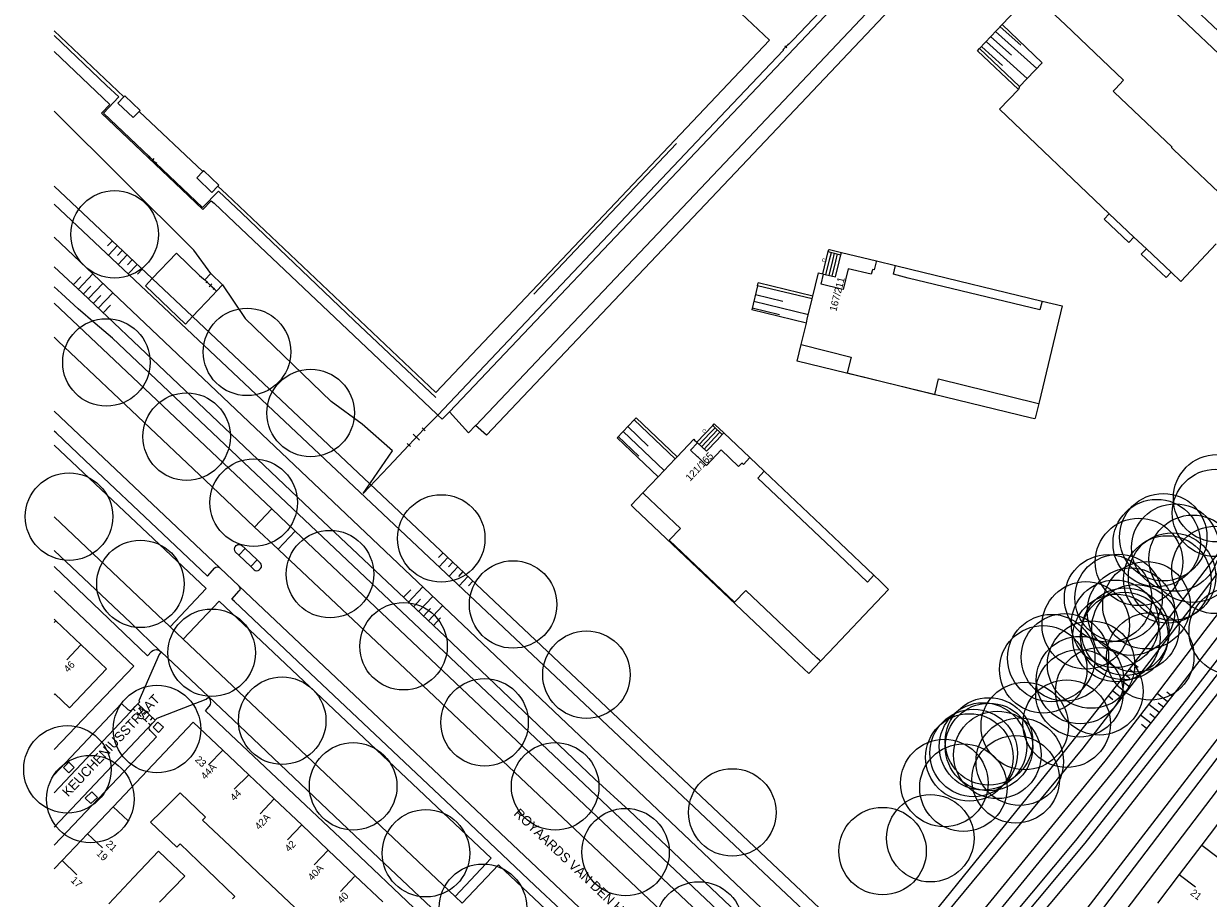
# Model space of a CAD drawing. Header units: metres. Extents: x 134994 to 136506, y 457393 to 459006.
# Tile 2 of 171: x 134996 to 135169, y 457484 to 457612. Entities that reach past the tile are written whole.
import ezdxf
from ezdxf.enums import TextEntityAlignment as Align

# ---------------------------------------------------------------- set-up
doc = ezdxf.new("R2010")
doc.units = ezdxf.units.M
for name, color, linetype, lineweight in [('B-WE-GR-BOOM-S', 250, 'Continuous', 13), ('B-WE-GW_TALUDLIJNEN', 251, 'Continuous', 5), ('B-WE-KG_BEBOUWING', 251, 'Continuous', 20), ('B-WE-KG_BEBOUWING TUSSENMUUR', 251, 'Continuous', 5), ('B-WE-KG_HUISNR', 251, 'Continuous', 5), ('B-WE-KG_ONDERGROND_REST', 251, 'Continuous', 5), ('B-WE-KG_STRAATNAAM', 251, 'Continuous', 5)]:
    doc.layers.add(name, color=color, linetype=linetype, lineweight=lineweight)
doc.styles.add('Styledgn000', font='dgn000.shx')

# ---------------------------------------------------------------- blocks, each defined once
blk = doc.blocks.new('SGR-BOOM_02')
blk.add_circle((0, 0), 6.4)

msp = doc.modelspace()

# ---------------------------------------------------------------- linework, layer by layer
at = {"layer": 'B-WE-GW_TALUDLIJNEN'}
for p, q in [((135137.76, 457611.21), (135143.78, 457605.79)), ((135138.44, 457611.93), (135141.45, 457609.23)), ((135136.41, 457609.72), (135142.4, 457604.34)), ((135137.08, 457610.47), (135140.11, 457607.75)), ((135135.74, 457608.98), (135138.77, 457606.26)), ((135000, 457588.6), (135014.35, 457575.07)), ((135008.51, 457580.57), (135007.82, 457579.84)), ((135009.24, 457579.89), (135007.92, 457578.49)), ((135009.96, 457579.2), (135009.28, 457578.47)), ((135010.69, 457578.52), (135009.37, 457577.12)), ((135011.42, 457577.83), (135010.73, 457577.1)), ((135012.15, 457577.14), (135010.83, 457575.74)), ((135012.87, 457576.46), (135012.19, 457575.73)), ((135002.81, 457574.18), (135003.89, 457575.33)), ((135003.56, 457573.52), (135005.66, 457575.74)), ((135014.35, 457575.07), (135020.24, 457569.51)), ((135004.26, 457572.8), (135005.35, 457573.95)), ((135005.01, 457572.14), (135007.11, 457574.36)), ((135006.44, 457570.74), (135008.56, 457572.98)), ((135005.71, 457571.43), (135006.8, 457572.58)), ((135007.16, 457570.05), (135008.25, 457571.2)), ((135102.38, 457571.75), (135110.38, 457569.82)), ((135102.61, 457572.73), (135106.61, 457571.76)), ((135102.14, 457570.78), (135106.14, 457569.82)), ((135083.24, 457552.68), (135089.24, 457546.98)), ((135083.93, 457553.4), (135086.93, 457550.55)), ((135082.55, 457551.95), (135085.55, 457549.1)), ((135056.9, 457534.92), (135056.25, 457534.24)), ((135057.62, 457534.24), (135056.33, 457532.87)), ((135058.35, 457533.55), (135057.71, 457532.87)), ((135059.08, 457532.86), (135057.79, 457531.5)), ((135059.81, 457532.18), (135059.16, 457531.49)), ((135060.53, 457531.49), (135059.24, 457530.12)), ((135051.13, 457528.42), (135052.17, 457529.52)), ((135051.86, 457527.73), (135053.94, 457529.94)), ((135061.26, 457530.8), (135060.62, 457530.12)), ((135052.58, 457527.05), (135053.62, 457528.15)), ((135053.31, 457526.36), (135055.39, 457528.56)), ((135054.04, 457525.67), (135055.08, 457526.78)), ((135054.77, 457524.99), (135056.84, 457527.19)), ((135055.49, 457524.3), (135056.53, 457525.41)), ((135157.34, 457517.92), (135158.68, 457516.88)), ((135157.95, 457518.71), (135158.63, 457518.18)), ((135155.49, 457515.56), (135156.17, 457515.03)), ((135156.11, 457516.34), (135157.46, 457515.29)), ((135156.72, 457517.13), (135157.4, 457516.61)), ((135154.27, 457513.98), (135154.94, 457513.45)), ((135154.88, 457514.77), (135156.23, 457513.71)), ((135162.94, 457513.14), (135161.43, 457514.33)), ((135163.56, 457513.93), (135162.81, 457514.52)), ((135161.71, 457511.57), (135160.21, 457512.74)), ((135162.32, 457512.36), (135161.57, 457512.94)), ((135160.48, 457509.99), (135158.99, 457511.16)), ((135161.09, 457510.78), (135160.34, 457511.37)), ((135159.86, 457509.21), (135159.11, 457509.79))]:
    msp.add_line(p, q, dxfattribs=at)
at = {"layer": 'B-WE-GW_TALUDLIJNEN', "flags": 128}
for points in [[(135216.11, 457584.49), (135216.68, 457584.1), (135186.15, 457543.39), (135164.76, 457515.47), (135159.86, 457509.21), (135155.58, 457503.64), (135135.07, 457478.62), (135121.35, 457461.97)], [(135020.24, 457569.51), (135120.65, 457474.78), (135120.9, 457474.56), (135121.2, 457474.41), (135121.52, 457474.33), (135121.86, 457474.33), (135122.18, 457474.41), (135122.48, 457474.57), (135122.72, 457474.78), (135146.74, 457504.45), (135156.37, 457516.65), (135163.26, 457525.58), (135175.79, 457542.01), (135191.67, 457562.96), (135200.96, 457575.19), (135204.13, 457579.44)]]:
    msp.add_lwpolyline(points, dxfattribs=at)
at = {"layer": 'B-WE-KG_BEBOUWING', "flags": 128}
for points in [[(135173.77, 457608.12), (135162.79, 457618.52), (135155.51, 457625.42), (135154.84, 457624.72), (135154.83, 457624.73), (135154.17, 457624.02), (135153.87, 457623.69), (135154.1, 457623.47), (135153.98, 457623.34), (135155.39, 457622.01), (135155.65, 457621.76), (135155.76, 457621.88), (135155.8, 457621.85), (135172.29, 457606.21)], [(135143.02, 457616.8), (135138.72, 457612.23), (135144.6, 457606.65), (135141.28, 457603.17), (135141.1, 457602.75), (135138.33, 457599.88), (135154.4, 457584.53), (135157.99, 457581.14), (135159.83, 457579.41), (135163.44, 457575.99), (135164.86, 457574.66), (135170.05, 457580.15)], [(135172.36, 457585.86), (135163.82, 457593.97), (135163.53, 457594.24), (135163.6, 457594.31), (135155.13, 457602.36), (135154.98, 457602.49), (135155.33, 457602.86), (135156.5, 457604.12), (135152.3, 457608.09), (135147.95, 457612.23), (135143.59, 457616.35)], [(135120.33, 457577.67), (135123.12, 457576.98), (135125.31, 457576.44), (135144.56, 457571.78), (135147.53, 457571.06), (135144.12, 457556.97), (135144.08, 457556.8), (135143.56, 457554.65), (135143.53, 457554.54), (135143.04, 457554.66), (135108.71, 457562.97), (135109.3, 457565.4), (135110.07, 457568.55), (135110.21, 457569.13), (135110.92, 457572.09), (135111.02, 457572.5), (135111.79, 457575.7), (135111.85, 457575.91), (135112.47, 457575.75), (135112.59, 457575.72), (135114.33, 457575.3), (135114.86, 457577.5), (135115.11, 457578.54), (135115.19, 457578.87), (135120.33, 457577.67), (135120.29, 457577.52), (135120, 457576.33), (135119.74, 457576.38), (135119.73, 457576.33), (135119.57, 457575.69), (135116.18, 457576.51), (135115.46, 457573.48), (135115.21, 457573.53), (135112.23, 457574.23), (135112.59, 457575.72)], [(135144.56, 457571.78), (135144.25, 457570.49), (135124.99, 457575.15), (135122.8, 457575.7), (135123.12, 457576.98)], [(135119.95, 457531.65), (135119.01, 457530.66), (135114.78, 457534.71), (135102.99, 457545.88), (135103.92, 457546.87), (135115, 457536.35), (135119.95, 457531.65), (135120.89, 457530.77), (135122.11, 457529.58), (135118.55, 457525.83), (135113.35, 457520.34), (135112.14, 457519.07), (135111.99, 457519.21), (135111.59, 457519.58), (135101.19, 457529.43), (135099.57, 457527.72), (135090, 457536.78), (135091.64, 457538.5), (135086.29, 457543.57), (135086.14, 457543.72), (135088.37, 457546.07), (135090.86, 457548.69), (135091.15, 457549), (135093.58, 457551.56), (135093.71, 457551.44), (135094.05, 457551.11), (135094.12, 457551.04), (135095.44, 457549.8), (135097, 457551.44), (135097.76, 457552.25), (135097.98, 457552.49), (135101.81, 457548.87), (135100.87, 457547.88), (135100.65, 457548.08), (135100.61, 457548.03), (135100.15, 457547.56), (135097.61, 457549.99), (135095.47, 457547.72), (135094.27, 457548.86), (135094.14, 457548.98), (135093.1, 457549.96), (135094.12, 457551.04)], [(135103.92, 457546.87), (135101.81, 457548.87)], [(135086.14, 457543.72), (135084.41, 457541.89), (135084.9, 457541.43), (135107.11, 457520.4), (135108.26, 457519.31), (135110.42, 457517.26), (135112.14, 457519.07)], [(135000, 457525.2), (135000.23, 457524.98), (135003.93, 457521.48), (135007.64, 457517.97), (135002.26, 457512.24), (135000.11, 457514.29), (135000, 457514.17)], [(135000, 457488.66), (135001.15, 457489.88), (135004.87, 457493.83), (135008.63, 457497.78), (135020.35, 457510.13), (135024.66, 457506.05), (135028.46, 457502.46), (135032.18, 457498.93), (135036.22, 457495.1), (135040.1, 457491.43), (135044.06, 457487.68), (135048.1, 457483.85)], [(135037.55, 457480.81), (135033.57, 457484.59), (135029.76, 457488.21), (135025.71, 457492.05), (135021.72, 457495.83), (135022.15, 457496.25), (135018.42, 457499.79), (135015.66, 457497.01), (135014.11, 457495.52), (135017.94, 457491.83), (135018.44, 457492.32), (135022.39, 457488.52), (135026.42, 457484.64), (135026.08, 457484.28)], [(135171.31, 457496.62), (135167.93, 457492.18), (135164.64, 457487.86), (135161.44, 457483.66)], [(135015.41, 457483.81), (135019.11, 457487.63), (135016.32, 457490.24), (135015.24, 457491.25), (135011.67, 457487.45), (135008.01, 457483.57)]]:
    msp.add_lwpolyline(points, dxfattribs=at)
for points in [[(135010.34, 457601.8), (135010.2, 457601.65), (135009.33, 457600.74), (135011.55, 457598.62), (135012.43, 457599.54), (135012.57, 457599.69)], [(135021.86, 457590.87), (135021.73, 457590.73), (135020.85, 457589.8), (135023.07, 457587.68), (135023.96, 457588.61), (135024.09, 457588.75)]]:
    msp.add_lwpolyline(points, close=True, dxfattribs=at)
at = {"layer": 'B-WE-KG_BEBOUWING'}
msp.add_lwpolyline([(135109.3, 457565.4), (135116.63, 457563.59), (135116.06, 457561.29), (135128.85, 457558.12), (135129.42, 457560.42), (135143.87, 457556.84), (135144.08, 457556.8)], dxfattribs=at)
at = {"layer": 'B-WE-KG_BEBOUWING TUSSENMUUR'}
for p, q in [((135000.23, 457524.98), (135000, 457524.74)), ((135003.91, 457521.45), (135001.86, 457519.26)), ((135024.66, 457506.05), (135022.59, 457503.88)), ((135028.46, 457502.46), (135026.31, 457500.36)), ((135032.18, 457498.93), (135030.12, 457496.75)), ((135008.63, 457497.78), (135010.81, 457495.71)), ((135036.22, 457495.1), (135034.16, 457492.93)), ((135004.87, 457493.83), (135007.05, 457491.77)), ((135040.1, 457491.43), (135038.04, 457489.25)), ((135167.96, 457492.16), (135170.35, 457490.34)), ((135001.15, 457489.88), (135003.33, 457487.82)), ((135164.64, 457487.86), (135167.03, 457486.04)), ((135043.94, 457487.56), (135041.88, 457485.38))]:
    msp.add_line(p, q, dxfattribs=at)
at = {"layer": 'B-WE-KG_ONDERGROND_REST'}
for p, q in [((135032.11, 457678.71), (135104.66, 457609.94)), ((135130.97, 457634.15), (135108.15, 457610.02)), ((135135.41, 457608.72), (135138.72, 457612.23)), ((135106.69, 457608.57), (135107.41, 457609.35)), ((135106.69, 457608.57), (135107.41, 457609.35)), ((135107.49, 457609.28), (135107.34, 457609.42)), ((135107.48, 457609.32), (135108.15, 457610.02)), ((135106.77, 457608.5), (135106.62, 457608.64)), ((135107.21, 457608.82), (135106.9, 457609.1)), ((135000, 457599.57), (135020.42, 457579.21)), ((135013.92, 457592.9), (135007.21, 457599.27)), ((135070.19, 457572.77), (135091.09, 457594.84)), ((135014, 457592.99), (135013.81, 457592.79)), ((135014.91, 457591.96), (135013.9, 457592.89)), ((135013.92, 457592.9), (135014.89, 457591.97)), ((135014.59, 457592.62), (135014.22, 457592.22)), ((135015, 457592.05), (135014.81, 457591.85)), ((135027.46, 457584.64), (135043.91, 457568.95)), ((135017.88, 457578.79), (135014.35, 457575.07)), ((135022.91, 457575.81), (135020.42, 457579.21)), ((135112.47, 457575.75), (135113.26, 457579.01)), ((135113.26, 457579.01), (135113.34, 457579.33)), ((135113.34, 457579.33), (135113.46, 457579.3)), ((135113.47, 457577.83), (135113.73, 457578.89)), ((135113.93, 457577.72), (135114.19, 457578.78)), ((135114.4, 457577.61), (135114.65, 457578.67)), ((135112.93, 457575.64), (135113.47, 457577.83)), ((135113.4, 457575.52), (135113.93, 457577.72)), ((135113.86, 457575.41), (135114.4, 457577.61)), ((135021.83, 457575.04), (135022.02, 457574.88)), ((135022.02, 457574.88), (135023.75, 457573.22)), ((135022.25, 457574.46), (135022.44, 457574.67)), ((135022.35, 457574.57), (135023.38, 457573.57)), ((135022.66, 457573.86), (135023.06, 457574.28)), ((135023.28, 457573.47), (135023.48, 457573.67)), ((135024.65, 457574.16), (135027.96, 457569.23)), ((135102.92, 457574.02), (135102.07, 457570.48)), ((135102.92, 457574.02), (135103.02, 457574.43)), ((135110.92, 457572.09), (135102.92, 457574.02)), ((135111.02, 457572.5), (135103.02, 457574.43)), ((135031.84, 457541.35), (135000, 457571.48)), ((135027.96, 457569.23), (135040.51, 457557.1)), ((135043.91, 457568.95), (135055.86, 457557.65)), ((135002.72, 457553.08), (135000, 457555.65)), ((135084.86, 457554.38), (135082.37, 457551.76)), ((135084.86, 457554.38), (135085.15, 457554.7)), ((135090.86, 457548.69), (135084.86, 457554.38)), ((135091.15, 457549), (135085.15, 457554.7)), ((135097.98, 457552.49), (135096.66, 457553.73)), ((135024.22, 457532.75), (135002.72, 457553.08)), ((135054.07, 457553.02), (135051.89, 457550.71)), ((135054.07, 457553.02), (135051.89, 457550.71)), ((135052.52, 457552.3), (135053.44, 457551.43)), ((135053.84, 457553.24), (135054.3, 457552.8)), ((135094.05, 457551.11), (135096.37, 457553.56)), ((135094.4, 457550.78), (135095.95, 457552.43)), ((135094.75, 457550.45), (135096.3, 457552.1)), ((135095.95, 457552.43), (135096.72, 457553.24)), ((135096.3, 457552.1), (135097.07, 457552.91)), ((135096.65, 457551.77), (135097.41, 457552.58)), ((135051.66, 457550.92), (135052.12, 457550.49)), ((135088.37, 457546.07), (135082.37, 457551.76)), ((135095.1, 457550.12), (135096.65, 457551.77)), ((135016.98, 457524.11), (135000, 457540.18)), ((135031.84, 457541.35), (135029.33, 457538.7)), ((135035.27, 457538.1), (135031.84, 457541.35)), ((135029.33, 457538.7), (135032.78, 457535.46)), ((135035.27, 457538.1), (135032.78, 457535.46)), ((135026.53, 457535.03), (135027, 457534.59)), ((135027.92, 457535.55), (135027, 457534.59)), ((135027.92, 457535.55), (135027.46, 457535.98)), ((135029.68, 457533.89), (135027.92, 457535.55)), ((135027, 457534.59), (135028.78, 457532.92)), ((135028.78, 457532.92), (135029.68, 457533.89)), ((135028.78, 457532.92), (135029.24, 457532.46)), ((135027.05, 457530.06), (135024.22, 457532.75)), ((135089.45, 457471.11), (135027.05, 457530.06)), ((135018.88, 457522.31), (135016.98, 457524.11)), ((135058.7, 457484.61), (135018.88, 457522.31)), ((135015.48, 457520.57), (135015.63, 457520.42)), ((135015.63, 457520.42), (135022.61, 457513.84)), ((135011.52, 457512.04), (135011.84, 457512.43)), ((135011.55, 457512.09), (135011.87, 457511.79)), ((135012.24, 457512.82), (135014.79, 457510.42)), ((135012.66, 457512.42), (135012.32, 457512.05)), ((135012.08, 457511.59), (135012.72, 457510.99)), ((135013.09, 457512.02), (135012.4, 457511.29)), ((135012.93, 457510.79), (135013.57, 457510.19)), ((135013.51, 457511.62), (135013.17, 457511.26)), ((135013.94, 457511.22), (135013.25, 457510.49)), ((135014.36, 457510.82), (135014.02, 457510.46)), ((135014.4, 457509.99), (135015.07, 457510.72)), ((135013.78, 457509.99), (135014.1, 457509.69)), ((135014.03, 457509.62), (135014.4, 457509.99)), ((135059.72, 457483.65), (135058.7, 457484.61))]:
    msp.add_line(p, q, dxfattribs=at)
at = {"layer": 'B-WE-KG_ONDERGROND_REST', "flags": 128}
for points in [[(135154.12, 457648.17), (135153.58, 457648.67), (135152.62, 457649.61), (135141.58, 457637.96), (135116.27, 457611.19), (135099, 457592.95), (135061.69, 457553.58), (135061.67, 457553.56)], [(135154.12, 457648.17), (135143.12, 457636.52), (135100.59, 457591.54), (135063.27, 457552.15), (135061.67, 457553.56)], [(135131.68, 457633.49), (135057.83, 457555.58)], [(135000, 457611.32), (135001.85, 457609.57), (135010.2, 457601.65)], [(135000, 457610.62), (135007.67, 457603.33), (135009.45, 457601.67), (135007.21, 457599.27)], [(135023.96, 457588.61), (135025.25, 457587.39), (135055.83, 457558.4), (135076.91, 457580.65), (135104.66, 457609.94)], [(135000, 457608.3), (135008.16, 457600.56), (135006.92, 457599.27), (135019.63, 457587.19), (135021.73, 457585.19), (135022.95, 457586.47), (135023.39, 457586.09), (135026.4, 457583.26), (135043.83, 457566.73), (135055.98, 457555.23), (135056.12, 457555.09)], [(135056.12, 457555.09), (135098.33, 457599.66), (135106.71, 457608.5)], [(135141.1, 457602.75), (135135.13, 457608.41), (135135.41, 457608.72)], [(135141.28, 457603.17), (135135.41, 457608.72)], [(135012.43, 457599.54), (135021.73, 457590.73)], [(135027.46, 457584.64), (135024.03, 457587.88), (135021.71, 457585.47), (135014.89, 457591.97)], [(135000, 457585.94), (135119.78, 457473.08), (135119.92, 457472.97), (135120.29, 457472.73), (135120.7, 457472.56), (135121.13, 457472.47), (135121.57, 457472.45), (135122, 457472.52), (135122.42, 457472.66), (135122.8, 457472.88), (135123.14, 457473.16), (135150.56, 457506.36), (135167.9, 457528.83), (135200.35, 457571.66), (135205.17, 457578.09), (135205.36, 457578.32)], [(135000, 457581.11), (135117.75, 457469.4), (135118.26, 457469.05), (135118.87, 457468.73), (135119.51, 457468.48), (135120.18, 457468.3), (135120.87, 457468.2), (135121.57, 457468.18), (135122.26, 457468.24), (135122.93, 457468.38), (135123.59, 457468.6), (135124.22, 457468.89), (135124.82, 457469.25), (135125.36, 457469.68), (135125.86, 457470.17), (135153.79, 457504.42), (135161.8, 457514.81), (135168.44, 457523.57), (135177.88, 457535.84), (135215.39, 457585)], [(135154.4, 457584.53), (135153.67, 457583.76)], [(135153.67, 457583.76), (135157.25, 457580.36), (135157.99, 457581.14)], [(135218.69, 457582.68), (135179.76, 457531.61), (135176.75, 457527.78), (135166.72, 457514.78), (135149.45, 457492.81), (135123.94, 457462.31), (135121.9, 457461.45)], [(135017.88, 457578.79), (135021.28, 457575.54), (135021.83, 457575.04)], [(135113.26, 457579.01), (135113.39, 457578.98)], [(135113.39, 457578.98), (135115.11, 457578.54)], [(135113.46, 457579.3), (135115.19, 457578.87)], [(135162.71, 457575.22), (135159.09, 457578.62), (135159.83, 457579.41)], [(135000, 457576.81), (135004.08, 457572.97)], [(135020.24, 457569.51), (135019.22, 457568.42), (135013.34, 457574), (135014.35, 457575.07)], [(135022.91, 457575.81), (135022.02, 457574.88)], [(135024.65, 457574.16), (135022.91, 457575.81)], [(135163.44, 457575.99), (135162.71, 457575.22)], [(135122.74, 457458.42), (135121.05, 457459.95), (135087.29, 457491.86), (135028.64, 457547.34), (135008.55, 457566.37), (135006, 457568.48), (135003.5, 457570.66), (135001.05, 457572.89), (135000, 457573.88)], [(135084.15, 457497.23), (135079.13, 457501.83), (135057.2, 457522.7), (135038.48, 457540.36), (135016.26, 457561.45), (135004.08, 457572.97)], [(135020.24, 457569.51), (135023.22, 457572.65), (135023.75, 457573.22)], [(135023.75, 457573.22), (135024.65, 457574.16)], [(135128.27, 457462.7), (135152.22, 457491.34), (135170.3, 457514.34), (135180.35, 457527.37), (135182.15, 457529.81), (135215.19, 457573.16)], [(135110.07, 457568.55), (135102.07, 457570.48)], [(135132.9, 457459.15), (135218.59, 457570.48)], [(135000, 457566.48), (135000.6, 457565.91), (135011.32, 457555.75), (135023.05, 457544.66), (135029.33, 457538.7)], [(135045.2, 457543.61), (135049.49, 457549.86), (135045.09, 457553.76), (135040.51, 457557.1)], [(135057.83, 457555.58), (135056.78, 457554.47)], [(135057.83, 457555.58), (135060.64, 457552.5)], [(135054.07, 457553.02), (135056.12, 457555.09)], [(135056.12, 457555.09), (135056.78, 457554.47)], [(135096.37, 457553.56), (135096.59, 457553.8), (135096.66, 457553.73)], [(135000.28, 457552.47), (135000, 457552.74)], [(135000.28, 457552.47), (135004.55, 457548.45), (135015.88, 457537.73), (135022.42, 457531.54), (135023.51, 457532.73), (135023.66, 457532.84), (135023.85, 457532.89), (135024.05, 457532.85), (135024.22, 457532.75)], [(135061.67, 457553.56), (135060.64, 457552.5)], [(135096.44, 457553.5), (135096.37, 457553.56)], [(135097.76, 457552.25), (135096.44, 457553.5)], [(135016.98, 457524.11), (135022.22, 457529.69), (135000, 457550.69)], [(135051.89, 457550.71), (135048.93, 457547.52), (135045.2, 457543.61)], [(135208.93, 457551.08), (135135.38, 457454.44), (135137.86, 457452.67)], [(135110.66, 457466.82), (135082.15, 457493.75), (135035.27, 457538.1)], [(135000, 457535.27), (135011.23, 457524.67), (135015.48, 457520.57)], [(135026.52, 457535.88), (135026.39, 457535.7), (135026.35, 457535.49), (135026.38, 457535.27), (135026.48, 457535.08), (135026.53, 457535.03)], [(135026.52, 457535.88), (135026.65, 457535.98), (135026.7, 457536.03), (135026.88, 457536.13), (135027.08, 457536.16), (135027.29, 457536.11), (135027.46, 457535.98)], [(135032.78, 457535.46), (135032.89, 457535.37), (135044.62, 457524.28), (135055.64, 457513.92), (135066.49, 457503.65), (135077.08, 457493.64), (135088.84, 457482.54), (135094.22, 457477.5)], [(135000, 457532.93), (135013.66, 457519.86), (135014.22, 457520.48), (135014.44, 457520.64), (135014.7, 457520.74), (135014.97, 457520.76), (135015.24, 457520.7), (135015.48, 457520.57)], [(135030.06, 457532.5), (135030.15, 457532.6), (135030.21, 457532.66), (135030.31, 457532.84), (135030.34, 457533.06), (135030.29, 457533.27), (135030.17, 457533.44), (135029.68, 457533.89)], [(135029.24, 457532.46), (135029.42, 457532.35), (135029.63, 457532.31), (135029.84, 457532.34), (135030.02, 457532.46), (135030.06, 457532.5)], [(135087.67, 457469.98), (135081.89, 457475.39), (135070.33, 457486.26), (135059.88, 457496.15), (135037.45, 457517.31), (135026.39, 457527.79), (135025.99, 457528.17), (135027.09, 457529.36), (135027.19, 457529.53), (135027.21, 457529.72), (135027.16, 457529.91), (135027.05, 457530.06)], [(135000, 457506.14), (135011.64, 457518.34), (135000, 457529.37)], [(135018.88, 457522.31), (135024.13, 457527.88), (135063.96, 457490.24), (135058.7, 457484.61)], [(135015.63, 457520.42), (135015.36, 457520.07), (135012.4, 457513.26)], [(135171.33, 457518.61), (135168.89, 457515.44), (135150.83, 457492.46), (135126.81, 457463.73), (135127.8, 457462.9), (135128.01, 457462.74), (135128.14, 457462.54)], [(135015.07, 457510.72), (135022.26, 457513.5), (135022.61, 457513.84)], [(135053.61, 457482.05), (135042.71, 457492.39), (135025.78, 457508.33), (135022.12, 457511.83), (135022.69, 457512.43), (135022.74, 457512.49), (135022.86, 457512.75), (135022.92, 457513.04), (135022.89, 457513.33), (135022.79, 457513.6), (135022.61, 457513.84)], [(135022.61, 457513.84), (135027.11, 457509.61), (135043.98, 457493.55), (135055.19, 457482.98)], [(135132.79, 457459.01), (135133.07, 457458.99), (135133.33, 457458.89), (135133.49, 457458.77), (135134.54, 457457.97), (135177.18, 457514)], [(135000, 457502.45), (135009.84, 457512.88), (135010.78, 457512.02), (135010.95, 457511.91), (135011.15, 457511.88), (135011.35, 457511.92), (135011.52, 457512.04)], [(135012.4, 457513.26), (135012.52, 457513.14), (135011.84, 457512.43)], [(135000, 457499.83), (135011.15, 457511.65)], [(135011.15, 457511.65), (135011.52, 457512.04)], [(135000, 457492.13), (135010.22, 457502.91), (135014.98, 457508), (135014.03, 457508.92), (135013.92, 457509.08), (135013.88, 457509.27), (135013.92, 457509.46), (135014.03, 457509.62)], [(135000, 457494.77), (135013.65, 457509.22)], [(135013.65, 457509.22), (135014.03, 457509.62)], [(135014.46, 457509.4), (135015.25, 457508.66), (135015.97, 457509.4), (135015.18, 457510.14), (135014.46, 457509.4)], [(135001.37, 457503.5), (135002.12, 457504.3), (135002.9, 457503.52), (135002.15, 457502.72), (135001.37, 457503.5)], [(135004.52, 457499.04), (135005.34, 457498.24), (135006.32, 457499.13), (135005.5, 457499.93), (135004.52, 457499.04)], [(135084.15, 457497.23), (135107.28, 457475.34), (135121.35, 457461.97)], [(135095.87, 457459.17), (135086.08, 457468.18), (135086.7, 457468.84), (135065, 457489.27), (135059.72, 457483.65)]]:
    msp.add_lwpolyline(points, dxfattribs=at)

# ---------------------------------------------------------------- block references
at = {"layer": 'B-WE-GR-BOOM-S'}
for p in [(135008.84, 457581.54), (135028.22, 457564.34), (135007.64, 457562.8), (135037.52, 457555.4), (135019.38, 457551.94), (135029.18, 457542.28), (135170.18, 457542.92), (135170.02, 457540.77), (135002.17, 457540.23), (135056.64, 457537.04), (135162.3, 457537.22), (135161.35, 457536.36), (135164.06, 457535.7), (135158.75, 457533.6), (135166.61, 457534.06), (135040.36, 457531.82), (135169.94, 457532.44), (135012.62, 457530.39), (135162.89, 457531.04), (135163.6, 457531.46), (135154.23, 457528.27), (135155.76, 457528.34), (135067.16, 457527.37), (135159.85, 457527.26), (135157.56, 457526.32), (135150.97, 457524.32), (135155.26, 457524.54), (135156.76, 457523.4), (135158.23, 457523.88), (135172.47, 457523.46), (135155.44, 457522.46), (135156.6, 457522.75), (135023.04, 457520.31), (135051.12, 457521.26), (135147.91, 457519.64), (135160.4, 457519.76), (135144.73, 457517.88), (135145.91, 457519.52), (135151.75, 457518.58), (135077.89, 457517.1), (135150.12, 457516.31), (135150.03, 457514.37), (135152.94, 457514.66), (135033.36, 457510.36), (135062.98, 457510.12), (135142.03, 457509.58), (135148.17, 457509.92), (135015.04, 457509.14), (135135.93, 457506.59), (135136.79, 457507.33), (135136.8, 457506.52), (135133.93, 457504.99), (135134.55, 457505.63), (135138.02, 457505.36), (135141.3, 457504.37), (135001.93, 457503.24), (135043.75, 457500.76), (135073.31, 457500.75), (135130.26, 457501.24), (135133.06, 457500.56), (135140.7, 457501.78), (135005.29, 457498.89), (135099.24, 457496.94), (135128.22, 457493.17), (135054.4, 457490.97), (135083.61, 457491.13), (135121.22, 457491.28), (135062.74, 457482.99), (135094.38, 457480.4)]:
    msp.add_blockref('SGR-BOOM_02', p, dxfattribs=at)

# ---------------------------------------------------------------- texts
at = {"layer": 'B-WE-KG_BEBOUWING', "style": 'Styledgn000'}
for rotation, p in [(347.5036, (135112.59, 457577.76)), (317.1863, (135095.11, 457552.79))]:
    msp.add_text('C', height=0.5, rotation=rotation, dxfattribs=at).set_placement(p, align=Align.MIDDLE_CENTER)
at = {"layer": 'B-WE-KG_HUISNR', "linetype": 'Continuous', "style": 'Styledgn000'}
for s, rotation, p in [('167/211', 75.7297, (135113.94, 457570.32)), ('121/165', 46.7052, (135092.67, 457545.69)), ('23', 316.611, (135020.88, 457504.94)), ('19', 316.5376, (135006.46, 457491.21)), ('21', 316.5376, (135007.82, 457492.58)), ('17', 316.5376, (135002.7, 457487.28)), ('21', 322.7435, (135166.49, 457485.39))]:
    msp.add_text(s, height=1.054, rotation=rotation, dxfattribs=at).set_placement(p, align=Align.MIDDLE_LEFT)
for s, rotation, p in [('46', 46.9934, (135002.72, 457518.85)), ('44A', 46.5622, (135023.44, 457503.85)), ('44', 44.3868, (135027.11, 457500.01)), ('42A', 46.5622, (135031.34, 457496.49)), ('42', 46.5622, (135035.08, 457492.58)), ('40A', 46.5622, (135039.1, 457489.06)), ('40', 46.5784, (135042.79, 457485.02))]:
    msp.add_text(s, height=1.054, rotation=rotation, dxfattribs=at).set_placement(p, align=Align.MIDDLE_RIGHT)
at = {"layer": 'B-WE-KG_STRAATNAAM', "style": 'Styledgn000'}
for s, rotation, p in [('KEUCHENIUSSTRAAT', 46.4999, (135008.81, 457506.26)), ('ROYAARDS VAN DEN HAMKADE', 316.5296, (135077.72, 457486.62))]:
    msp.add_text(s, height=1.4, rotation=rotation, dxfattribs=at).set_placement(p, align=Align.CENTER)

doc.saveas('drawing.dxf')
